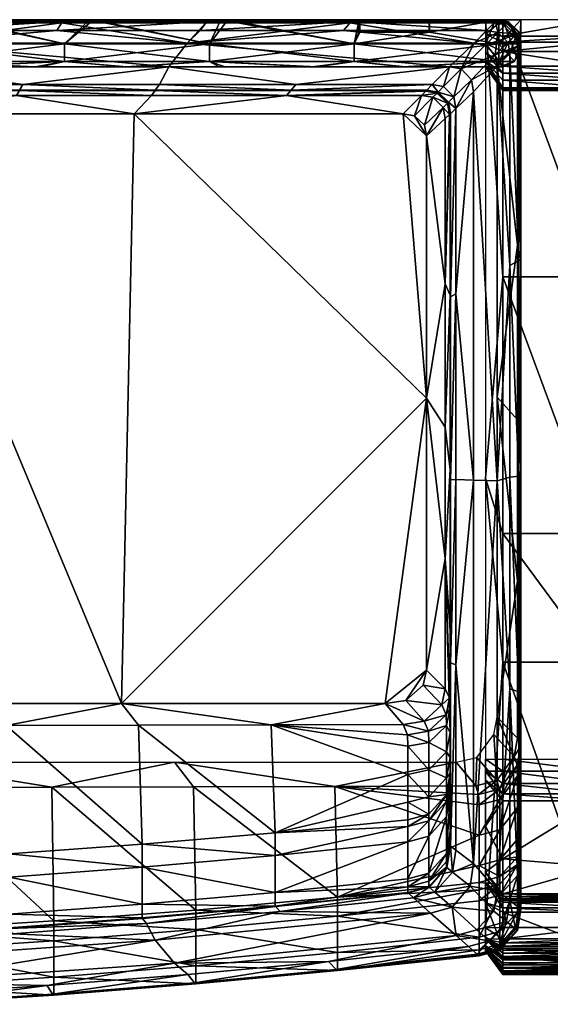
# Model space of a CAD drawing. Extents: x -500 to 1525, y -425 to 0.
# Tile 4 of 9: x 288 to 512, y -418 to 0. Entities that reach past the tile are written whole.
import ezdxf

# ---------------------------------------------------------------- set-up
doc = ezdxf.new("R2010")
doc.units = 0
doc.header["$MEASUREMENT"] = 0
for name, color, linetype in [('682000_KERAMIK', 255, 'CONTINUOUS'), ('682100_KUNST_WEISS', 255, 'CONTINUOUS'), ('682200_KUNST_WEISS', 255, 'CONTINUOUS'), ('682300_KERAMIK', 255, 'CONTINUOUS')]:
    doc.layers.add(name, color=color, linetype=linetype)

msp = doc.modelspace()

# ---------------------------------------------------------------- meshes
at = {"layer": '682000_KERAMIK'}
mesh = msp.add_polyface(dxfattribs=at)
corners = [(236.340347, -20, 850), (350.774994, -20, 850), (241.578796, -10, 850), (469.787231, -20, 850), (358.549866, -10, 850), (480.200012, -10, 850), (346.833649, -27.502001, 848.071045), (402.623474, -29.855814, 842.495972), (404.639252, -27.502001, 848.071045), (462.444855, -27.502001, 848.071045), (469.787231, -20, 850), (350.774994, -20, 850), (289.028046, -27.502001, 848.071045), (236.340347, -20, 850), (231.222427, -27.502001, 848.071045), (241.578796, -10, 850), (358.549866, -10, 850), (303.438324, -4.590503, 848.889038), (480.200012, -10, 850), (424.813629, -4.590503, 848.889038), (364.125977, -4.590503, 848.889038), (242.750656, -4.590503, 848.889038), (305.77298, -0.77879, 843.632568), (366.927582, -0.77879, 843.632568), (428.082184, -0.77879, 843.632568), (485.501312, -4.590503, 848.889038), (244.618393, -0.77879, 843.632568), (306.25, 0, 795.32666), (367.5, 0, 795.32666), (428.75, 0, 795.32666), (245, 0, 795.32666), (490, 0, 832.916687), (306.25, 0, 787.570862), (367.5, 0, 787.570862), (428.75, 0, 787.570862), (490, 0, 795.32666), (245, 0, 787.570862), (306.25, 0, 781.997681), (367.5, 0, 781.997681), (428.75, 0, 781.997681), (490, 0, 781.997681), (245, 0, 781.997681), (306.25, 0, 775.14917), (367.5, 0, 775.14917), (428.75, 0, 775.14917), (245, 0, 775.14917), (305.419342, -1.3562, 654.206848), (366.503204, -1.3562, 654.206848), (427.587067, -1.3562, 654.206848), (244.335464, -1.3562, 654.206848), (490, 0, 714.67218), (241.578796, -10, 650), (358.549866, -10, 650), (480.200012, -10, 650)]
mesh.append_faces([[corners[k] for k in face] for face in [(0, 1, 2), (1, 3, 4), (5, 4, 3), (4, 2, 1), (6, 7, 8), (8, 7, 9), (9, 10, 8), (8, 11, 6), (6, 11, 12), (12, 13, 14), (13, 12, 11), (11, 8, 10), (15, 16, 17), (16, 18, 19), (19, 20, 16), (20, 17, 16), (17, 21, 15), (21, 17, 22), (17, 20, 23), (20, 19, 24), (19, 25, 24), (24, 23, 20), (23, 22, 17), (22, 26, 21), (26, 22, 27), (22, 23, 28), (23, 24, 29), (29, 28, 23), (28, 27, 22), (27, 30, 26), (24, 31, 29), (30, 27, 32), (27, 28, 33), (28, 29, 34), (29, 35, 34), (34, 33, 28), (33, 32, 27), (32, 36, 30), (36, 32, 37), (32, 33, 38), (33, 34, 39), (40, 39, 34), (39, 38, 33), (38, 37, 32), (37, 41, 36), (41, 37, 42), (37, 38, 43), (38, 39, 44), (39, 40, 44), (44, 43, 38), (43, 42, 37), (42, 45, 41), (45, 42, 46), (42, 43, 47), (43, 44, 48), (48, 47, 43), (47, 46, 42), (46, 49, 45), (44, 50, 48), (49, 46, 51), (46, 47, 52), (47, 48, 52), (53, 52, 48), (52, 51, 46)]])
mesh = msp.add_polyface(dxfattribs=at)
corners = [(479.142731, -25.456892, 850), (480, -30.547945, 850), (490, -19.529411, 850), (469.787231, -20, 850), (474.716522, -20.885416, 850), (480.200012, -10, 850), (489.177368, -14.929962, 850), (484.930054, -10.799919, 850), (464.969177, -30.6959, 842.495972), (460, -30, 807.448181), (464.826569, -30.839422, 807.448181), (460.141113, -29.855814, 842.495972), (462.444855, -27.502001, 848.071045), (467.297089, -28.352911, 848.071045), (469.304504, -35.033318, 842.495972), (471.654114, -32.746231, 848.071045), (472.497986, -37.638878, 848.071045), (479.142731, -25.456892, 850), (480, -30.547945, 850), (457.93808, -32.106747, 663.10907), (464.566132, -31.101128, 670.669434), (459.742249, -30.263344, 670.669434), (464.826569, -30.839422, 684.283569), (460, -30, 684.283569), (464.826569, -30.839422, 719.963867), (460, -30, 719.963867), (464.826569, -30.839422, 754.986938), (460, -30, 754.986938), (464.826569, -30.839422, 775.657959), (460, -30, 775.657959), (462.743011, -32.933067, 663.10907), (464.826569, -30.839422, 785.484558), (460, -30, 785.484558), (464.826569, -30.839422, 796.562073), (460, -30, 796.562073), (469.787231, -20, 850), (474.716522, -20.885416, 850), (469.160583, -35.173416, 796.562073), (480.200012, -10, 850), (484.930054, -10.799919, 850), (490.283569, -5.411791, 848.889038), (485.501312, -4.590503, 848.889038), (489.177368, -14.929962, 850), (494.577789, -9.652163, 848.889038), (490, -19.529411, 850), (424.813629, -4.590503, 848.889038), (489.236786, -0.77879, 843.632568), (428.082184, -0.77879, 843.632568), (490, 0, 832.916687), (490, 0, 795.32666), (428.75, 0, 795.32666), (490, 0, 787.570862), (428.75, 0, 787.570862), (490, 0, 781.997681), (490, 0, 775.14917), (428.75, 0, 775.14917), (490, 0, 754.234741), (490, 0, 714.67218), (490, 0, 674.705872), (427.587067, -1.3562, 654.206848), (489.833862, -0.169525, 661.73468), (488.670929, -1.3562, 654.206848), (493.484406, -2.188615, 654.206848), (484.930054, -10.787765, 650), (480.200012, -10, 650), (497.806641, -6.48644, 654.206848), (489.177368, -14.855053, 650), (494.658813, -1.008071, 661.73468), (494.826569, -0.839421, 674.705872), (494.826569, -0.839421, 714.67218), (494.055847, -1.615135, 843.632568)]
mesh.append_faces([[corners[k] for k in face] for face in [(0, 1, 2), (3, 4, 5), (4, 0, 6), (7, 5, 4), (6, 7, 4), (2, 6, 0), (8, 9, 10), (9, 8, 11), (8, 12, 11), (13, 12, 8), (10, 14, 8), (8, 15, 13), (16, 17, 15), (18, 17, 16), (19, 20, 21), (21, 22, 23), (23, 24, 25), (25, 26, 27), (27, 28, 29), (30, 20, 19), (28, 27, 26), (26, 25, 24), (24, 23, 22), (22, 21, 20), (29, 31, 32), (28, 31, 29), (32, 33, 34), (31, 33, 32), (9, 34, 10), (33, 10, 34), (13, 35, 12), (36, 35, 13), (31, 37, 33), (33, 37, 10), (15, 36, 13), (17, 36, 15), (38, 39, 40), (41, 38, 40), (40, 39, 42), (42, 43, 40), (43, 42, 44), (38, 41, 45), (41, 46, 47), (46, 48, 47), (48, 49, 50), (49, 51, 52), (51, 53, 52), (53, 54, 55), (54, 56, 55), (56, 57, 55), (57, 58, 59), (58, 60, 59), (60, 61, 59), (61, 62, 63), (64, 61, 63), (65, 66, 63), (61, 64, 59), (61, 60, 67), (60, 58, 68), (58, 57, 69), (48, 46, 70), (46, 41, 40), (70, 46, 40)]])
mesh = msp.add_polyface(dxfattribs=at)
corners = [(490, -19.529411, 850), (495.409485, -14.374479, 848.889038), (494.577789, -9.652163, 848.889038), (484.930054, -10.787765, 650), (493.484406, -2.188615, 654.206848), (497.806641, -6.48644, 654.206848), (489.177368, -14.855053, 650), (498.643799, -11.272741, 654.206848), (490, -19.384615, 650), (500, -10, 775.14917), (500, -10, 754.234741), (499.160583, -5.173417, 754.234741), (500, -10, 714.67218), (499.160583, -5.173417, 714.67218), (500, -10, 674.705872), (499.160583, -5.173417, 674.705872), (499.830475, -10.159093, 661.73468), (498.991333, -5.337545, 661.73468), (499.160583, -5.173417, 775.14917), (494.658813, -1.008071, 661.73468), (494.826569, -0.839421, 754.234741), (494.826569, -0.839421, 714.67218), (494.826569, -0.839421, 674.705872), (494.826569, -0.839421, 775.14917), (490, 0, 714.67218), (490, 0, 754.234741), (490, 0, 775.14917), (488.670929, -1.3562, 654.206848), (490, 0, 674.705872), (489.833862, -0.169525, 661.73468), (500, -10, 781.997681), (499.160583, -5.173417, 781.997681), (494.826569, -0.839421, 781.997681), (490, 0, 781.997681), (500, -10, 787.570862), (499.160583, -5.173417, 787.570862), (494.826569, -0.839421, 787.570862), (490, 0, 787.570862), (500, -10, 795.32666), (499.160583, -5.173417, 795.32666), (494.826569, -0.839421, 795.32666), (490, 0, 795.32666), (499.221222, -10.742142, 843.632568), (500, -10, 832.916687), (499.160583, -5.173417, 832.916687), (498.383087, -5.933248, 843.632568), (494.826569, -0.839421, 832.916687), (494.055847, -1.615135, 843.632568), (490, 0, 832.916687), (490.283569, -5.411791, 848.889038)]
mesh.append_faces([[corners[k] for k in face] for face in [(0, 1, 2), (3, 4, 5), (6, 5, 7), (7, 8, 6), (9, 10, 11), (10, 12, 13), (12, 14, 15), (14, 16, 17), (16, 7, 5), (5, 17, 16), (17, 15, 14), (15, 13, 12), (13, 11, 10), (11, 18, 9), (5, 4, 19), (18, 11, 20), (11, 13, 21), (13, 15, 22), (15, 17, 19), (17, 5, 19), (19, 22, 15), (22, 21, 13), (21, 20, 11), (20, 23, 18), (24, 25, 20), (25, 26, 23), (4, 27, 19), (23, 20, 25), (20, 21, 24), (21, 22, 28), (22, 19, 29), (30, 9, 18), (18, 31, 30), (18, 23, 32), (31, 18, 32), (26, 33, 32), (23, 26, 32), (34, 30, 31), (31, 35, 34), (31, 32, 36), (35, 31, 36), (33, 37, 36), (32, 33, 36), (38, 34, 35), (35, 39, 38), (35, 36, 40), (39, 35, 40), (37, 41, 40), (40, 36, 37), (42, 43, 44), (43, 38, 39), (39, 44, 43), (44, 45, 42), (39, 40, 46), (45, 44, 46), (44, 39, 46), (46, 47, 45), (41, 48, 46), (40, 41, 46), (47, 46, 48), (1, 42, 45), (45, 2, 1), (45, 47, 49), (2, 45, 49)]])
mesh = msp.add_polyface(dxfattribs=at)
corners = [(480, -30.547945, 850), (480, -195.2715, 850), (490, -195.579529, 850), (490, -19.529411, 850), (460, -160.478638, 660), (460, -49.259258, 660), (450.212769, -40, 660), (470, -272.771454, 807.448181), (470.144196, -195.196869, 842.495972), (470, -195.197388, 807.448181), (470.144196, -117.530296, 842.495972), (470, -117.603622, 807.448181), (470, -40, 807.448181), (470.144196, -272.863464, 842.495972), (472.497986, -194.973877, 848.071045), (472.497986, -116.306381, 848.071045), (472.497986, -37.638878, 848.071045), (460, -275.855408, 660), (467.89325, -228.503937, 663.10907), (460, -160.478638, 660), (467.89325, -112.103493, 663.10907), (460, -49.259258, 660), (467.89325, -41.950691, 663.10907), (467.89325, -172.783112, 663.10907), (470, -190.783524, 775.657959), (470, -116.906654, 775.657959), (470, -40, 719.963867), (470, -259.181763, 775.657959), (470, -192.493317, 785.484558), (470, -117.260918, 785.484558), (470, -40, 775.657959), (470, -40, 785.484558), (470, -117.513649, 796.562073), (470, -40, 796.562073), (470, -263.687469, 785.484558), (470, -194.477615, 796.562073), (470, -270.342224, 796.562073), (472.497986, -273.641388, 848.071045), (480, -195.2715, 850), (480, -30.547945, 850), (490, -19.529411, 850), (490, -195.579529, 850), (495.409485, -104.197769, 848.889038), (495.409485, -194.021057, 848.889038), (495.409485, -14.374479, 848.889038), (499.221222, -102.212212, 843.632568), (499.221222, -193.682281, 843.632568), (500, -193.568039, 795.32666), (500, -101.800903, 795.32666), (500, -10, 832.916687), (500, -192.626755, 787.570862), (500, -101.683243, 787.570862), (500, -10, 787.570862), (500, -101.430756, 781.997681), (500, -275.552094, 781.997681), (500, -190.668732, 781.997681), (500, -10, 781.997681), (500, -101.097626, 775.14917), (500, -189.125534, 775.14917), (500, -271.605865, 775.14917), (498.643799, -95.684624, 654.206848), (498.643799, -238.014969, 654.206848), (498.643799, -169.790115, 654.206848), (500, -10, 714.67218), (490, -160.046356, 650), (490, -19.384615, 650)]
mesh.append_faces([[corners[k] for k in face] for face in [(0, 1, 2), (2, 3, 0), (4, 5, 6), (7, 8, 9), (9, 10, 11), (11, 10, 12), (10, 9, 8), (13, 14, 8), (8, 15, 10), (16, 10, 15), (15, 8, 14), (17, 18, 19), (19, 20, 21), (21, 20, 22), (20, 19, 23), (23, 19, 18), (18, 24, 23), (23, 25, 20), (25, 23, 24), (20, 25, 26), (27, 28, 24), (24, 29, 25), (25, 29, 30), (29, 24, 28), (31, 32, 33), (34, 35, 28), (28, 32, 29), (29, 32, 31), (32, 28, 35), (12, 32, 11), (11, 35, 9), (33, 32, 12), (36, 9, 35), (35, 11, 32), (37, 38, 14), (14, 38, 15), (39, 15, 38), (40, 41, 42), (43, 42, 41), (44, 42, 45), (42, 43, 46), (46, 45, 42), (45, 46, 47), (47, 48, 45), (48, 49, 45), (48, 47, 50), (50, 51, 48), (51, 52, 48), (51, 50, 53), (54, 55, 50), (55, 53, 50), (53, 56, 51), (56, 53, 57), (53, 55, 58), (59, 58, 55), (58, 57, 53), (57, 58, 60), (61, 62, 58), (62, 60, 58), (60, 63, 57), (60, 62, 64), (62, 61, 64), (64, 65, 60)]])
mesh = msp.add_polyface(dxfattribs=at)
corners = [(460, -49.259258, 660), (459.178436, -44.790199, 660), (454.936646, -40.777241, 660), (469.304504, -35.033318, 842.495972), (464.826569, -30.839422, 807.448181), (469.160583, -35.173416, 807.448181), (471.654114, -32.746231, 848.071045), (464.969177, -30.6959, 842.495972), (470.144196, -39.863716, 842.495972), (470, -40, 807.448181), (472.497986, -37.638878, 848.071045), (470.144196, -117.530296, 842.495972), (470, -40, 775.657959), (469.160583, -35.173416, 754.986938), (470, -40, 754.986938), (469.160583, -35.173416, 719.963867), (470, -40, 719.963867), (469.160583, -35.173416, 684.283569), (470, -40, 684.283569), (468.897705, -35.42667, 670.669434), (469.736664, -40.243835, 670.669434), (467.057587, -37.199429, 663.10907), (467.89325, -41.950691, 663.10907), (469.160583, -35.173416, 775.657959), (469.160583, -35.173416, 785.484558), (470, -40, 785.484558), (469.160583, -35.173416, 796.562073), (470, -40, 796.562073), (467.89325, -112.103493, 663.10907), (470, -116.906654, 775.657959), (470, -117.260918, 785.484558), (472.497986, -116.306381, 848.071045), (480, -30.547945, 850), (462.743011, -32.933067, 663.10907), (457.93808, -32.106747, 663.10907), (454.936646, -40.777241, 660), (459.178436, -44.790199, 660), (464.826569, -30.839422, 754.986938), (464.826569, -30.839422, 719.963867), (464.566132, -31.101128, 670.669434), (464.826569, -30.839422, 684.283569), (464.826569, -30.839422, 775.657959), (464.826569, -30.839422, 785.484558), (460, -49.259258, 660), (495.409485, -14.374479, 848.889038), (490, -19.529411, 850), (495.409485, -104.197769, 848.889038), (499.221222, -10.742142, 843.632568), (499.221222, -102.212212, 843.632568), (500, -10, 795.32666), (500, -10, 832.916687), (500, -101.800903, 795.32666), (500, -10, 787.570862), (500, -10, 781.997681), (500, -101.683243, 787.570862), (500, -10, 775.14917), (500, -101.097626, 775.14917), (498.643799, -11.272741, 654.206848), (499.830475, -10.159093, 661.73468), (498.643799, -95.684624, 654.206848), (500, -10, 674.705872), (500, -10, 714.67218), (500, -10, 754.234741), (490, -19.384615, 650)]
mesh.append_faces([[corners[k] for k in face] for face in [(0, 1, 2), (3, 4, 5), (3, 6, 7), (5, 8, 3), (8, 5, 9), (3, 10, 6), (8, 10, 3), (9, 11, 8), (8, 11, 10), (12, 13, 14), (14, 15, 16), (16, 17, 18), (18, 19, 20), (20, 21, 22), (21, 20, 19), (19, 18, 17), (17, 16, 15), (15, 14, 13), (13, 12, 23), (12, 24, 23), (25, 24, 12), (25, 26, 24), (27, 26, 25), (5, 26, 9), (27, 9, 26), (22, 28, 20), (20, 28, 18), (18, 28, 16), (16, 29, 14), (14, 29, 12), (12, 30, 25), (31, 32, 10), (33, 34, 35), (36, 33, 35), (21, 33, 36), (23, 37, 13), (13, 37, 15), (15, 38, 17), (17, 39, 19), (19, 33, 21), (33, 19, 39), (39, 17, 40), (40, 17, 38), (38, 15, 37), (37, 23, 41), (24, 41, 23), (41, 24, 42), (26, 42, 24), (4, 26, 5), (43, 21, 36), (21, 43, 22), (44, 45, 46), (47, 44, 48), (49, 50, 51), (50, 47, 48), (52, 49, 51), (53, 52, 54), (55, 53, 56), (57, 58, 59), (58, 60, 59), (60, 61, 59), (61, 62, 56), (62, 55, 56), (63, 57, 59)]])
mesh = msp.add_polyface(dxfattribs=at)
corners = [(220.392548, -290, 660), (330.724091, -290, 660), (226.492828, -40, 660), (460, -275.855408, 660), (460, -160.478638, 660), (442.557495, -290, 660), (454.936646, -40.777241, 660), (450.212769, -40, 660), (460, -49.259258, 660), (336.159363, -40, 660), (460.141113, -29.855814, 842.495972), (402.5, -30, 807.448181), (460, -30, 807.448181), (345.105835, -29.855814, 842.495972), (345, -30, 807.448181), (287.588196, -29.855814, 842.495972), (287.5, -30, 807.448181), (230.070557, -29.855814, 842.495972), (230, -30, 807.448181), (402.623474, -29.855814, 842.495972), (462.444855, -27.502001, 848.071045), (346.833649, -27.502001, 848.071045), (289.028046, -27.502001, 848.071045), (231.222427, -27.502001, 848.071045), (450.212769, -40, 660), (400.695831, -32.106747, 663.10907), (336.159363, -40, 660), (286.211304, -32.106747, 663.10907), (226.492828, -40, 660), (457.93808, -32.106747, 663.10907), (228.96904, -32.106747, 663.10907), (343.453552, -32.106747, 663.10907), (459.742249, -30.263344, 670.669434), (345, -30, 775.657959), (287.5, -30, 775.657959), (230, -30, 775.657959), (460, -30, 775.657959), (402.5, -30, 775.657959), (460, -30, 754.986938), (460, -30, 719.963867), (460, -30, 684.283569), (402.5, -30, 785.484558), (345, -30, 785.484558), (287.5, -30, 785.484558), (230, -30, 785.484558), (460, -30, 785.484558), (402.5, -30, 796.562073), (345, -30, 796.562073), (287.5, -30, 796.562073), (230, -30, 796.562073), (460, -30, 796.562073), (454.936646, -40.777241, 660)]
mesh.append_faces([[corners[k] for k in face] for face in [(0, 1, 2), (3, 4, 5), (6, 7, 8), (7, 9, 4), (9, 2, 1), (1, 4, 9), (10, 11, 12), (11, 13, 14), (14, 15, 16), (16, 17, 18), (17, 16, 15), (15, 14, 13), (13, 11, 19), (19, 11, 10), (20, 19, 10), (19, 21, 13), (13, 22, 15), (15, 23, 17), (23, 15, 22), (22, 13, 21), (24, 25, 26), (26, 27, 28), (29, 25, 24), (30, 28, 27), (27, 26, 31), (31, 26, 25), (29, 32, 25), (25, 33, 31), (31, 34, 27), (27, 35, 30), (36, 37, 38), (38, 37, 39), (39, 25, 40), (40, 25, 32), (35, 27, 34), (34, 31, 33), (33, 25, 37), (37, 25, 39), (36, 41, 37), (37, 42, 33), (33, 43, 34), (34, 44, 35), (45, 41, 36), (44, 34, 43), (43, 33, 42), (42, 37, 41), (45, 46, 41), (41, 47, 42), (42, 48, 43), (43, 49, 44), (50, 46, 45), (49, 43, 48), (48, 42, 47), (47, 41, 46), (18, 48, 16), (16, 47, 14), (14, 46, 11), (11, 50, 12), (50, 11, 46), (46, 14, 47), (47, 16, 48), (48, 18, 49), (51, 29, 24)]])
mesh = msp.add_polyface(dxfattribs=at)
corners = [(461.799133, -378.948761, 850), (345.103394, -390.470123, 850), (353.285645, -400.164551, 850), (472.660645, -388.405914, 850), (330.724091, -290, 660), (442.557495, -290, 660), (460, -160.478638, 660), (451.266937, -288.710846, 660), (460, -275.855408, 660), (452.178314, -370.196991, 807.448181), (395.923706, -375.972839, 807.448181), (452.317017, -370.426758, 842.495972), (339.56134, -380.984955, 807.448181), (396.045166, -376.207153, 842.495972), (339.665497, -381.223236, 842.495972), (398.028015, -378.316925, 848.071045), (454.581573, -372.462036, 848.071045), (341.366058, -383.397644, 848.071045), (442.557495, -290, 660), (459.010345, -297.540222, 663.10907), (451.266937, -288.710846, 660), (450.151459, -298.937439, 663.10907), (452.178314, -339.35022, 775.657959), (461.077087, -336.970917, 775.657959), (452.178314, -331.901428, 754.986938), (452.178314, -308.15564, 684.283569), (461.077087, -306.555328, 684.283569), (451.924957, -303.320007, 670.669434), (460.818756, -301.83902, 670.669434), (330.724091, -290, 660), (394.149017, -299.087097, 663.10907), (452.178314, -320.138885, 719.963867), (395.923706, -344.896118, 775.657959), (338.039276, -299.216949, 663.10907), (452.178314, -342.238129, 779.987488), (395.923706, -354.477142, 785.484558), (452.178314, -348.70874, 785.484558), (339.56134, -349.70871, 775.657959), (395.923706, -370.2146, 796.562073), (452.178314, -364.438782, 796.562073), (339.56134, -359.482788, 785.484558), (452.178314, -367.802094, 800), (339.56134, -375.226746, 796.562073), (345.103394, -390.470123, 850), (461.799133, -378.948761, 850), (421.199371, -325.217072, 654.206848), (361.269806, -325.400299, 654.206848), (353.285645, -315, 650), (472.660645, -315, 650), (358.926544, -405.028625, 848.889038), (418.467377, -399.488373, 848.889038), (353.285645, -400.164551, 850), (472.660645, -388.405914, 850), (477.878723, -393.105011, 848.889038), (421.687103, -402.916504, 843.632568), (361.688141, -408.55835, 843.632568), (422.34494, -403.256805, 795.32666), (362.25238, -408.919403, 795.32666), (482.306763, -397.092651, 832.916687), (362.25238, -401.389099, 787.570862), (422.34494, -395.726501, 787.570862), (482.306763, -394.592651, 790.833313), (482.306763, -389.202209, 787.570862), (422.34494, -380.297791, 781.997681), (362.25238, -385.948975, 781.997681), (362.25238, -377.665405, 775.14917), (422.34494, -372.221039, 775.14917), (482.306763, -369.159637, 779.496094), (482.306763, -345.940186, 714.67218)]
mesh.append_faces([[corners[k] for k in face] for face in [(0, 1, 2), (2, 3, 0), (4, 5, 6), (5, 7, 8), (9, 10, 11), (12, 13, 10), (11, 10, 13), (13, 12, 14), (11, 15, 16), (14, 17, 13), (13, 15, 11), (15, 13, 17), (18, 19, 20), (21, 19, 18), (22, 23, 24), (25, 26, 27), (27, 28, 21), (29, 30, 18), (18, 30, 21), (21, 30, 27), (27, 30, 25), (25, 30, 31), (31, 32, 24), (24, 32, 22), (33, 32, 30), (30, 32, 31), (22, 32, 34), (34, 35, 36), (37, 35, 32), (32, 35, 34), (36, 38, 39), (40, 38, 35), (35, 38, 36), (9, 41, 10), (10, 42, 12), (39, 38, 41), (42, 10, 38), (41, 38, 10), (17, 43, 15), (15, 44, 16), (44, 15, 43), (45, 46, 47), (47, 48, 45), (49, 50, 51), (52, 51, 50), (53, 50, 54), (50, 49, 55), (55, 54, 50), (54, 55, 56), (57, 56, 55), (58, 54, 56), (56, 57, 59), (59, 60, 56), (61, 56, 60), (62, 60, 63), (60, 59, 64), (64, 63, 60), (63, 64, 65), (65, 66, 63), (67, 63, 66), (66, 65, 46), (46, 45, 66), (66, 45, 68)]])
mesh = msp.add_polyface(dxfattribs=at)
corners = [(480, -195.2715, 850), (480, -357.978394, 850), (490, -195.579529, 850), (490, -369.474304, 850), (451.266937, -288.710846, 660), (458.597931, -282.29953, 660), (460, -275.855408, 660), (470.144196, -195.196869, 842.495972), (470, -272.771454, 807.448181), (470.144196, -272.863464, 842.495972), (470.144196, -350.530029, 842.495972), (472.497986, -273.641388, 848.071045), (472.497986, -194.973877, 848.071045), (467.89325, -283.780365, 663.10907), (467.89325, -228.503937, 663.10907), (460, -275.855408, 660), (469.736664, -287.664215, 670.669434), (470, -319.652496, 775.657959), (470, -259.181763, 775.657959), (470, -312.980255, 754.986938), (470, -302.561707, 719.963867), (470, -291.947632, 684.283569), (470, -190.783524, 775.657959), (470, -322.421539, 779.987488), (470, -328.833649, 785.484558), (470, -263.687469, 785.484558), (470, -192.493317, 785.484558), (470, -270.342224, 796.562073), (470, -194.477615, 796.562073), (470, -195.197388, 807.448181), (470, -347.921051, 800), (480, -195.2715, 850), (480, -357.978394, 850), (458.597931, -282.29953, 660), (466.467133, -290.687073, 663.10907), (468.304901, -294.801331, 670.669434), (468.567444, -299.342102, 684.283569), (468.567444, -310.595001, 719.963867), (451.266937, -288.710846, 660), (459.010345, -297.540222, 663.10907), (460.818756, -301.83902, 670.669434), (461.077087, -306.555328, 684.283569), (450.151459, -298.937439, 663.10907), (451.924957, -303.320007, 670.669434), (490, -295.847046, 650), (498.643799, -304.784943, 654.206848), (497.229065, -312.542633, 654.206848), (488.609772, -303.148987, 650), (499.830475, -308.291412, 661.73468), (490, -195.579529, 850), (490, -369.474304, 850), (495.409485, -283.84436, 848.889038), (495.409485, -194.021057, 848.889038), (499.221222, -285.152344, 843.632568), (499.221222, -193.682281, 843.632568), (500, -285.267639, 795.32666), (500, -193.568039, 795.32666), (500, -282.09082, 787.570862), (500, -192.626755, 787.570862), (500, -275.552094, 781.997681), (500, -369.335663, 787.570862), (500, -190.668732, 781.997681), (500, -271.605865, 775.14917), (500, -349.287537, 779.496094), (500, -325.801086, 714.67218), (500, -312.693695, 674.705872), (498.643799, -238.014969, 654.206848), (500, -189.125534, 775.14917), (490, -160.046356, 650)]
mesh.append_faces([[corners[k] for k in face] for face in [(0, 1, 2), (3, 2, 1), (4, 5, 6), (7, 8, 9), (9, 8, 10), (10, 11, 9), (12, 9, 11), (13, 14, 15), (13, 16, 14), (17, 18, 19), (19, 18, 20), (20, 14, 21), (21, 14, 16), (22, 14, 18), (18, 14, 20), (17, 23, 18), (24, 25, 23), (26, 18, 25), (23, 25, 18), (24, 27, 25), (28, 25, 27), (29, 27, 8), (27, 30, 8), (31, 11, 32), (33, 13, 15), (34, 13, 33), (13, 34, 16), (16, 35, 21), (21, 36, 20), (20, 37, 19), (37, 20, 36), (36, 21, 35), (35, 16, 34), (38, 34, 33), (39, 34, 38), (34, 39, 35), (35, 40, 36), (36, 41, 37), (41, 36, 40), (40, 35, 39), (39, 42, 40), (40, 43, 41), (44, 45, 46), (46, 47, 44), (46, 45, 48), (49, 50, 51), (51, 52, 49), (52, 51, 53), (53, 54, 52), (54, 53, 55), (55, 56, 54), (56, 55, 57), (57, 58, 56), (58, 57, 59), (57, 60, 59), (61, 59, 62), (59, 63, 62), (64, 65, 66), (65, 48, 66), (48, 45, 66), (67, 62, 66), (62, 64, 66), (45, 44, 66), (44, 68, 66)]])
mesh = msp.add_polyface(dxfattribs=at)
corners = [(470.144196, -350.530029, 842.495972), (470, -272.771454, 807.448181), (470, -350.315979, 807.448181), (472.497986, -352.308868, 848.071045), (472.497986, -273.641388, 848.071045), (470, -344.55777, 796.562073), (470, -270.342224, 796.562073), (470, -328.833649, 785.484558), (470, -347.921051, 800), (480, -357.978394, 850), (470, -312.980255, 754.986938), (468.567444, -321.640656, 754.986938), (470, -319.652496, 775.657959), (468.567444, -328.675232, 775.657959), (468.567444, -310.595001, 719.963867), (468.567444, -331.499725, 779.987488), (470, -322.421539, 779.987488), (468.567444, -337.939117, 785.484558), (461.077087, -318.232941, 719.963867), (461.077087, -329.695465, 754.986938), (461.077087, -336.970917, 775.657959), (461.077087, -306.555328, 684.283569), (461.077087, -339.832306, 779.987488), (461.077087, -346.289856, 785.484558), (452.178314, -308.15564, 684.283569), (452.178314, -320.138885, 719.963867), (452.178314, -331.901428, 754.986938), (452.178314, -342.238129, 779.987488), (452.178314, -339.35022, 775.657959), (499.830475, -308.291412, 661.73468), (500, -312.693695, 674.705872), (498.581421, -320.720398, 674.705872), (500, -325.801086, 714.67218), (498.581421, -334.225708, 714.67218), (500, -338.776093, 754.234741), (498.581421, -347.594574, 754.234741), (498.412384, -316.180847, 661.73468), (497.229065, -312.542633, 654.206848), (488.609772, -303.148987, 650), (489.82608, -322.783112, 654.206848), (481.335144, -312.90332, 650), (480.998566, -325.00592, 654.206848), (472.660645, -315, 650), (421.199371, -325.217072, 654.206848), (482.14325, -328.630035, 661.73468), (482.306763, -332.999512, 674.705872), (482.306763, -345.940186, 714.67218), (491.158295, -330.722443, 674.705872), (490.99176, -326.377838, 661.73468), (491.158295, -343.593719, 714.67218), (499.221222, -376.622406, 843.632568), (499.221222, -285.152344, 843.632568), (495.409485, -283.84436, 848.889038), (500, -377.226105, 832.916687), (500, -285.267639, 795.32666), (500, -374.726105, 790.833313), (500, -282.09082, 787.570862), (500, -369.335663, 787.570862), (500, -353.919006, 781.997681), (500, -275.552094, 781.997681), (500, -349.287537, 779.496094), (500, -346.06073, 775.14917), (500, -271.605865, 775.14917)]
mesh.append_faces([[corners[k] for k in face] for face in [(0, 1, 2), (3, 4, 0), (5, 6, 7), (1, 8, 2), (5, 8, 6), (3, 9, 4), (10, 11, 12), (13, 12, 11), (11, 10, 14), (12, 15, 16), (16, 17, 7), (13, 15, 12), (17, 16, 15), (14, 18, 11), (11, 19, 13), (20, 13, 19), (19, 11, 18), (18, 14, 21), (13, 22, 15), (15, 23, 17), (20, 22, 13), (23, 15, 22), (21, 24, 18), (18, 25, 19), (19, 26, 20), (26, 19, 25), (25, 18, 24), (20, 27, 22), (28, 27, 20), (29, 30, 31), (30, 32, 33), (32, 34, 35), (35, 33, 32), (33, 31, 30), (31, 36, 29), (36, 37, 29), (38, 37, 39), (39, 40, 38), (40, 39, 41), (41, 42, 40), (42, 41, 43), (43, 41, 44), (44, 45, 43), (45, 46, 43), (46, 45, 47), (45, 44, 48), (44, 41, 39), (39, 48, 44), (48, 47, 45), (49, 47, 31), (47, 48, 36), (48, 39, 37), (37, 36, 48), (36, 31, 47), (31, 33, 49), (50, 51, 52), (51, 53, 54), (54, 55, 56), (57, 58, 59), (58, 60, 59), (60, 61, 62), (61, 34, 62), (34, 32, 62)]])
mesh = msp.add_polyface(dxfattribs=at)
corners = [(480, -357.978394, 850), (478.536987, -367.585724, 850), (490, -369.474304, 850), (470, -350.315979, 807.448181), (468.711212, -359.645477, 842.495972), (470.144196, -350.530029, 842.495972), (468.567444, -359.424225, 807.448181), (471.057831, -361.541809, 848.071045), (472.497986, -352.308868, 848.071045), (461.218536, -368.004639, 842.495972), (461.077087, -367.776794, 807.448181), (463.527649, -370.008698, 848.071045), (452.317017, -370.426758, 842.495972), (470, -328.833649, 785.484558), (468.567444, -353.666016, 796.562073), (470, -344.55777, 796.562073), (468.567444, -337.939117, 785.484558), (468.567444, -357.029327, 800), (470, -347.921051, 800), (480, -357.978394, 850), (478.536987, -367.585724, 850), (461.077087, -362.018555, 796.562073), (461.077087, -346.289856, 785.484558), (461.077087, -365.381866, 800), (461.077087, -339.832306, 779.987488), (452.178314, -348.70874, 785.484558), (452.178314, -342.238129, 779.987488), (452.178314, -364.438782, 796.562073), (452.178314, -367.802094, 800), (452.178314, -370.196991, 807.448181), (500, -338.776093, 754.234741), (500, -346.06073, 775.14917), (498.581421, -347.594574, 754.234741), (498.581421, -355.085876, 775.14917), (500, -349.287537, 779.496094), (500, -353.919006, 781.997681), (498.581421, -358.349243, 779.496094), (498.581421, -362.991425, 781.997681), (500, -369.335663, 787.570862), (482.306763, -365.948181, 775.14917), (422.34494, -372.221039, 775.14917), (482.306763, -358.750122, 754.234741), (482.306763, -345.940186, 714.67218), (482.306763, -369.159637, 779.496094), (491.158295, -366.702057, 779.496094), (491.158295, -363.496948, 775.14917), (491.158295, -343.593719, 714.67218), (491.158295, -330.722443, 674.705872), (491.158295, -356.33493, 754.234741), (491.158295, -371.327179, 781.997681), (498.581421, -334.225708, 714.67218), (490, -369.474304, 850), (495.409485, -373.667633, 848.889038), (495.409485, -283.84436, 848.889038), (499.221222, -376.622406, 843.632568), (500, -377.226105, 832.916687), (499.221222, -285.152344, 843.632568), (500, -376.865967, 795.32666), (500, -285.267639, 795.32666), (500, -374.726105, 790.833313), (500, -282.09082, 787.570862)]
mesh.append_faces([[corners[k] for k in face] for face in [(0, 1, 2), (3, 4, 5), (4, 3, 6), (5, 7, 8), (4, 7, 5), (6, 9, 4), (9, 6, 10), (4, 11, 7), (9, 11, 4), (10, 12, 9), (13, 14, 15), (16, 14, 13), (3, 17, 6), (15, 17, 18), (18, 17, 3), (14, 17, 15), (7, 19, 8), (20, 19, 7), (16, 21, 14), (22, 21, 16), (6, 23, 10), (14, 23, 17), (17, 23, 6), (21, 23, 14), (11, 20, 7), (24, 25, 22), (25, 24, 26), (22, 27, 21), (25, 27, 22), (10, 28, 29), (21, 28, 23), (23, 28, 10), (27, 28, 21), (30, 31, 32), (31, 33, 32), (33, 31, 34), (34, 35, 36), (35, 37, 36), (36, 33, 34), (37, 35, 38), (39, 40, 41), (42, 41, 40), (43, 39, 44), (39, 45, 44), (39, 41, 45), (41, 42, 46), (47, 46, 42), (46, 48, 41), (48, 45, 41), (49, 44, 36), (44, 45, 36), (37, 49, 36), (45, 33, 36), (45, 48, 33), (48, 46, 50), (50, 32, 48), (32, 33, 48), (51, 52, 53), (52, 54, 53), (54, 55, 56), (55, 57, 58), (57, 59, 58), (59, 38, 60)]])
mesh = msp.add_polyface(dxfattribs=at)
corners = [(345.103394, -390.470123, 850), (229.974838, -398.553497, 850), (235.458633, -408.416962, 850), (353.285645, -400.164551, 850), (226.577209, -388.707336, 807.448181), (283.194092, -385.472198, 842.495972), (283.107239, -385.23056, 807.448181), (339.56134, -380.984955, 807.448181), (339.665497, -381.223236, 842.495972), (226.646729, -388.951721, 842.495972), (284.611938, -387.701385, 848.071045), (341.366058, -383.397644, 848.071045), (227.781448, -391.225739, 848.071045), (220.392548, -290, 660), (281.838226, -299.326935, 663.10907), (330.724091, -290, 660), (394.149017, -299.087097, 663.10907), (338.039276, -299.216949, 663.10907), (225.5616, -299.417023, 663.10907), (283.107239, -353.785339, 775.657959), (339.56134, -349.70871, 775.657959), (395.923706, -344.896118, 775.657959), (226.577209, -357.123688, 775.657959), (283.107239, -363.722961, 785.484558), (339.56134, -359.482788, 785.484558), (395.923706, -354.477142, 785.484558), (226.577209, -367.195251, 785.484558), (283.107239, -379.472351, 796.562073), (339.56134, -375.226746, 796.562073), (395.923706, -370.2146, 796.562073), (226.577209, -382.949127, 796.562073), (229.974838, -398.553497, 850), (345.103394, -390.470123, 850), (361.269806, -325.400299, 654.206848), (301.228699, -325.555542, 654.206848), (353.285645, -315, 650), (241.094711, -325.682709, 654.206848), (235.458633, -315, 650), (239.53093, -413.56662, 848.889038), (299.274872, -409.722351, 848.889038), (235.458633, -408.416962, 850), (358.926544, -405.028625, 848.889038), (353.285645, -400.164551, 850), (301.577515, -413.338135, 843.632568), (241.373886, -417.252899, 843.632568), (361.688141, -408.55835, 843.632568), (302.047974, -413.716766, 795.32666), (241.750443, -417.645905, 795.32666), (362.25238, -408.919403, 795.32666), (302.047974, -406.186462, 787.570862), (241.750443, -410.115601, 787.570862), (362.25238, -401.389099, 787.570862), (302.047974, -390.736694, 781.997681), (241.750443, -394.657928, 781.997681), (362.25238, -385.948975, 781.997681), (302.047974, -382.277893, 775.14917), (241.750443, -386.055603, 775.14917), (362.25238, -377.665405, 775.14917)]
mesh.append_faces([[corners[k] for k in face] for face in [(0, 1, 2), (2, 3, 0), (4, 5, 6), (6, 5, 7), (8, 7, 5), (5, 4, 9), (9, 10, 5), (5, 11, 8), (11, 5, 10), (10, 9, 12), (13, 14, 15), (16, 15, 17), (17, 15, 14), (18, 19, 14), (14, 20, 17), (21, 17, 20), (20, 14, 19), (22, 23, 19), (19, 24, 20), (25, 20, 24), (24, 19, 23), (26, 27, 23), (23, 28, 24), (29, 24, 28), (28, 23, 27), (27, 26, 30), (7, 27, 6), (6, 30, 4), (30, 6, 27), (27, 7, 28), (12, 31, 10), (10, 32, 11), (32, 10, 31), (33, 34, 35), (34, 36, 37), (37, 35, 34), (38, 39, 40), (39, 41, 42), (42, 40, 39), (41, 39, 43), (39, 38, 44), (44, 43, 39), (43, 45, 41), (45, 43, 46), (43, 44, 47), (47, 46, 43), (46, 48, 45), (48, 46, 49), (46, 47, 50), (50, 49, 46), (49, 51, 48), (51, 49, 52), (49, 50, 53), (53, 52, 49), (52, 54, 51), (54, 52, 55), (52, 53, 56), (56, 55, 52), (55, 57, 54), (57, 55, 34), (55, 56, 36), (36, 34, 55), (34, 33, 57)]])
mesh = msp.add_polyface(dxfattribs=at)
corners = [(478.536987, -367.585724, 850), (470.887238, -376.395935, 850), (488.609772, -378.122223, 850), (461.799133, -378.948761, 850), (472.660645, -388.405914, 850), (490, -369.474304, 850), (481.335144, -386.061768, 850), (452.317017, -370.426758, 842.495972), (461.077087, -367.776794, 807.448181), (452.178314, -370.196991, 807.448181), (461.218536, -368.004639, 842.495972), (454.581573, -372.462036, 848.071045), (463.527649, -370.008698, 848.071045), (470.887238, -376.395935, 850), (478.536987, -367.585724, 850), (461.799133, -378.948761, 850), (500, -369.335663, 787.570862), (498.581421, -378.410675, 787.570862), (498.581421, -362.991425, 781.997681), (498.581421, -383.801117, 790.833313), (500, -374.726105, 790.833313), (500, -376.865967, 795.32666), (498.581421, -385.940979, 795.32666), (500, -377.226105, 832.916687), (499.221222, -376.622406, 843.632568), (498.581421, -386.301117, 832.916687), (497.80484, -385.664154, 843.632568), (495.409485, -373.667633, 848.889038), (494.003937, -382.5466, 848.889038), (490, -369.474304, 850), (488.609772, -378.122223, 850), (418.467377, -399.488373, 848.889038), (477.878723, -393.105011, 848.889038), (472.660645, -388.405914, 850), (421.687103, -402.916504, 843.632568), (481.555542, -396.416138, 843.632568), (482.306763, -397.092651, 832.916687), (422.34494, -403.256805, 795.32666), (482.306763, -396.732483, 795.32666), (482.306763, -394.592651, 790.833313), (422.34494, -395.726501, 787.570862), (482.306763, -389.202209, 787.570862), (422.34494, -380.297791, 781.997681), (482.306763, -373.786652, 781.997681), (482.306763, -369.159637, 779.496094), (422.34494, -372.221039, 775.14917), (482.306763, -365.948181, 775.14917), (486.648956, -390.698212, 848.889038), (481.335144, -386.061768, 850), (490.39328, -393.96524, 843.632568), (491.158295, -394.632721, 832.916687), (491.158295, -394.272583, 795.32666), (491.158295, -392.132721, 790.833313), (491.158295, -386.742279, 787.570862), (491.158295, -371.327179, 781.997681), (491.158295, -366.702057, 779.496094)]
mesh.append_faces([[corners[k] for k in face] for face in [(0, 1, 2), (1, 3, 4), (2, 5, 0), (4, 6, 1), (6, 2, 1), (7, 8, 9), (10, 11, 12), (7, 11, 10), (13, 14, 12), (11, 13, 12), (15, 13, 11), (16, 17, 18), (17, 16, 19), (16, 20, 19), (20, 21, 22), (22, 19, 20), (22, 21, 23), (23, 24, 25), (24, 26, 25), (25, 22, 23), (26, 24, 27), (27, 28, 26), (28, 27, 29), (29, 30, 28), (31, 32, 33), (34, 35, 32), (35, 34, 36), (37, 38, 36), (38, 37, 39), (40, 41, 39), (42, 43, 41), (43, 42, 44), (45, 46, 44), (33, 32, 47), (47, 48, 33), (32, 35, 47), (35, 49, 47), (35, 36, 50), (36, 38, 51), (49, 35, 50), (51, 50, 36), (38, 39, 52), (39, 41, 53), (51, 38, 52), (53, 52, 39), (41, 43, 54), (53, 41, 54), (43, 44, 55), (54, 43, 55), (48, 47, 28), (28, 30, 48), (47, 49, 28), (49, 26, 28), (49, 50, 25), (50, 51, 22), (26, 49, 25), (22, 25, 50), (51, 52, 19), (52, 53, 17), (22, 51, 19), (17, 19, 52), (53, 54, 18), (17, 53, 18)]])
at = {"layer": '682100_KUNST_WEISS'}
mesh = msp.add_polyface(dxfattribs=at)
corners = [(492.333344, -323.975311, 642.607239), (485, -318.762848, 651.14093), (492.333344, -313.695648, 640), (485, -313.695648, 650), (492.333344, -318.722687, 640.50824), (540, 0, 850), (532.666687, 0, 860), (540, -194.491669, 850), (540, -385.144684, 849.999023), (532.666687, -385.118927, 859.997559), (532.666687, -272.514099, 860), (532.666687, -218.01091, 860), (532.666687, -109.036667, 860), (540, -390.013, 849.671448), (532.666687, -392.970428, 859.226318), (532.666687, -391.517761, 859.601807), (532.666687, -389.847656, 859.869263), (540, -392.814026, 847.695313), (532.666687, -400.832336, 853.670837), (532.666687, -398.743835, 855.963501), (532.666687, -397.396942, 857.042419), (532.666687, -395.914154, 857.974487), (532.666687, -394.650024, 858.5979), (540, -394.590118, 842.67157), (532.666687, -404.480682, 844.146973), (532.666687, -404.04007, 846.474304), (532.666687, -403.40094, 848.715393), (532.666687, -402.358063, 851.198303), (540, -394.976013, 837.219055), (532.666687, -404.977509, 837.412659), (540, -394.899902, 797.258667), (532.666687, -404.884369, 796.710327), (540, -393.483795, 791.322754), (532.666687, -401.989716, 786.064453), (532.666687, -403.445557, 789.019958), (532.666687, -404.226074, 791.608215), (540, -389.104095, 787.619263), (532.666687, -393.813354, 778.797119), (532.666687, -398.121887, 781.659485), (532.666687, -400.116302, 783.570129), (540, -374.633209, 782.061096), (532.666687, -378.508392, 772.842468), (540, -366.27655, 776.730408), (532.666687, -373.52301, 769.839172), (532.666687, -374.278656, 770.521118), (532.666687, -376.789917, 772.059021), (540, -361.654205, 768.999084), (532.666687, -370.853638, 765.082275), (532.666687, -371.922211, 767.405029), (532.666687, -372.88739, 769.052734), (540, -322.528564, 655.662109), (532.666687, -331.362183, 650.96991), (532.666687, -359.29538, 731.489624), (540, -318.762848, 651.14093), (532.666687, -323.975311, 642.607239), (532.666687, -328.327606, 646.389465), (540, -313.695648, 650), (532.666687, -313.695648, 640), (532.666687, -318.722687, 640.50824), (492.333344, 0, 860), (492.333344, -385.118927, 859.997559), (492.333344, -272.514099, 860), (492.333344, -218.01091, 860), (492.333344, -109.036667, 860), (492.333344, -392.970428, 859.226318), (492.333344, -391.517761, 859.601807), (492.333344, -389.847656, 859.869263), (492.333344, -400.832336, 853.670837), (492.333344, -398.743835, 855.963501), (492.333344, -397.396942, 857.042419), (492.333344, -395.914154, 857.974487), (492.333344, -394.650024, 858.5979), (492.333344, -404.480682, 844.146973), (492.333344, -404.04007, 846.474304), (492.333344, -403.40094, 848.715393), (492.333344, -402.358063, 851.198303), (492.333344, -404.977509, 837.412659), (492.333344, -404.884369, 796.710327), (492.333344, -401.989716, 786.064453), (492.333344, -403.445557, 789.019958), (492.333344, -404.226074, 791.608215), (492.333344, -393.813354, 778.797119), (492.333344, -398.121887, 781.659485), (492.333344, -400.116302, 783.570129), (492.333344, -378.508392, 772.842468), (492.333344, -373.52301, 769.839172), (492.333344, -374.278656, 770.521118), (492.333344, -376.789917, 772.059021), (492.333344, -370.853638, 765.082275), (492.333344, -371.922211, 767.405029), (492.333344, -372.88739, 769.052734), (492.333344, -331.362183, 650.96991), (492.333344, -355.889374, 721.277405), (492.333344, -328.327606, 646.389465), (485, 0, 850), (485, -194.491669, 850), (485, -385.144684, 849.999023), (485, -390.013, 849.671448), (485, -392.814026, 847.695313), (485, -394.590118, 842.67157), (485, -394.976013, 837.219055), (485, -394.899902, 797.258667), (485, -393.483795, 791.322754), (485, -389.104095, 787.619263), (485, -374.633209, 782.061096), (485, -366.27655, 776.730408), (485, -361.654205, 768.999084), (485, -342.093842, 711.544373), (485, -322.528564, 655.662109)]
mesh.append_faces([[corners[k] for k in face] for face in [(0, 1, 4), (4, 3, 2), (3, 4, 1), (8, 10, 9), (10, 7, 11), (11, 7, 12), (12, 5, 6), (5, 12, 7), (7, 10, 8), (9, 16, 8), (13, 15, 14), (15, 13, 16), (8, 16, 13), (14, 22, 13), (17, 19, 18), (19, 17, 20), (20, 13, 21), (21, 13, 22), (13, 20, 17), (18, 27, 17), (23, 25, 24), (25, 23, 26), (26, 17, 27), (17, 26, 23), (24, 28, 23), (28, 24, 29), (29, 30, 28), (30, 29, 31), (31, 35, 30), (32, 34, 33), (34, 32, 35), (30, 35, 32), (33, 39, 32), (36, 38, 37), (38, 32, 39), (32, 38, 36), (37, 40, 36), (40, 37, 41), (41, 45, 40), (42, 44, 43), (44, 42, 45), (40, 45, 42), (43, 49, 42), (46, 48, 47), (48, 42, 49), (42, 48, 46), (47, 52, 46), (50, 52, 51), (46, 52, 50), (51, 55, 50), (53, 55, 54), (50, 55, 53), (54, 58, 53), (57, 56, 58), (53, 58, 56), (6, 59, 12), (12, 63, 11), (11, 62, 10), (10, 61, 9), (9, 61, 60), (61, 10, 62), (62, 11, 63), (63, 12, 59), (9, 66, 16), (16, 65, 15), (15, 64, 14), (60, 66, 9), (64, 15, 65), (65, 16, 66), (14, 71, 22), (22, 70, 21), (21, 69, 20), (20, 68, 19), (19, 67, 18), (64, 71, 14), (67, 19, 68), (68, 20, 69), (69, 21, 70), (70, 22, 71), (18, 75, 27), (27, 74, 26), (26, 73, 25), (25, 72, 24), (67, 75, 18), (72, 25, 73), (73, 26, 74), (74, 27, 75), (24, 76, 29), (72, 76, 24), (29, 77, 31), (76, 77, 29), (31, 80, 35), (35, 79, 34), (34, 78, 33), (77, 80, 31), (78, 34, 79), (79, 35, 80), (33, 83, 39), (39, 82, 38), (38, 81, 37), (78, 83, 33), (81, 38, 82), (82, 39, 83), (37, 84, 41), (81, 84, 37), (41, 87, 45), (45, 86, 44), (44, 85, 43), (84, 87, 41), (85, 44, 86), (86, 45, 87), (43, 90, 49), (49, 89, 48), (48, 88, 47), (85, 90, 43), (88, 48, 89), (89, 49, 90), (47, 88, 52), (52, 92, 51), (51, 92, 91), (92, 52, 88), (51, 93, 55), (55, 0, 54), (91, 93, 51), (0, 55, 93), (2, 58, 4), (4, 54, 0), (54, 4, 58), (58, 2, 57), (59, 94, 63), (63, 95, 62), (62, 95, 61), (61, 96, 60), (96, 61, 95), (95, 63, 94), (60, 96, 66), (66, 97, 65), (65, 97, 64), (97, 66, 96), (64, 97, 71), (71, 97, 70), (70, 97, 69), (69, 98, 68), (68, 98, 67), (98, 69, 97), (67, 98, 75), (75, 98, 74), (74, 99, 73), (73, 99, 72), (99, 74, 98), (72, 100, 76), (99, 100, 72), (76, 101, 77), (100, 101, 76), (77, 101, 80), (80, 102, 79), (79, 102, 78), (102, 80, 101), (78, 102, 83), (83, 102, 82), (82, 103, 81), (103, 82, 102), (81, 104, 84), (103, 104, 81), (84, 104, 87), (87, 105, 86), (86, 105, 85), (105, 87, 104), (85, 105, 90), (90, 105, 89), (89, 106, 88), (106, 89, 105), (88, 106, 92), (92, 107, 91), (91, 107, 108), (107, 92, 106), (0, 93, 1), (91, 108, 93), (1, 93, 108)]])
at = {"layer": '682200_KUNST_WEISS'}
mesh = msp.add_polyface(dxfattribs=at)
corners = [(492.333344, -30, 1063.737549), (485, -20, 1063.737549), (492.333344, -30, 850), (485, -20, 850), (492.333344, -30.000006, 931.568604), (540, 0, 1080), (532.666687, 0, 1090), (540, -6.195588, 1079.952271), (532.666687, -6.992646, 1089.92041), (492.333344, 0, 1090), (492.333344, -6.992646, 1089.92041), (485, 0, 1080), (485, -6.195588, 1079.952271), (540, -10.123788, 1079.097778), (532.666687, -13.53976, 1088.496338), (532.666687, -9.560411, 1089.592163), (492.333344, -13.53976, 1088.496338), (492.333344, -9.560411, 1089.592163), (485, -10.123788, 1079.097778), (540, -13.810318, 1077.135986), (532.666687, -19.678343, 1085.228027), (492.333344, -19.678343, 1085.228027), (485, -13.810318, 1077.135986), (540, -17.383507, 1073.461426), (532.666687, -25.641249, 1079.098633), (532.666687, -22.696115, 1082.65918), (492.333344, -25.641249, 1079.098633), (492.333344, -22.696115, 1082.65918), (485, -17.383507, 1073.461426), (540, -19.364845, 1069.323853), (532.666687, -28.940874, 1072.211792), (492.333344, -28.940874, 1072.211792), (485, -19.364845, 1069.323853), (540, -20, 1063.737549), (532.666687, -30, 1063.737549), (532.666687, -29.83836, 1067.838257), (532.666687, -29.585157, 1069.571167), (492.333344, -29.83836, 1067.838257), (492.333344, -29.585157, 1069.571167), (540, -20, 850), (532.666687, -30, 850), (532.666687, -30.000006, 931.568604)]
mesh.append_faces([[corners[k] for k in face] for face in [(0, 1, 4), (4, 3, 2), (3, 4, 1), (7, 6, 8), (6, 7, 5), (6, 10, 8), (10, 6, 9), (9, 12, 10), (12, 9, 11), (8, 15, 7), (13, 15, 14), (7, 15, 13), (10, 17, 8), (8, 17, 15), (15, 16, 14), (16, 15, 17), (12, 17, 10), (17, 18, 16), (18, 17, 12), (14, 19, 13), (19, 14, 20), (16, 20, 14), (20, 16, 21), (18, 21, 16), (21, 18, 22), (20, 25, 19), (23, 25, 24), (19, 25, 23), (21, 25, 20), (25, 27, 24), (24, 27, 26), (27, 25, 21), (22, 27, 21), (27, 28, 26), (28, 27, 22), (24, 29, 23), (29, 24, 30), (26, 30, 24), (30, 26, 31), (28, 31, 26), (31, 28, 32), (30, 36, 29), (33, 35, 34), (35, 29, 36), (29, 35, 33), (31, 38, 30), (30, 38, 36), (36, 37, 35), (35, 0, 34), (0, 35, 37), (37, 36, 38), (0, 37, 1), (32, 38, 31), (38, 32, 37), (1, 37, 32), (34, 41, 33), (40, 39, 41), (33, 41, 39), (2, 41, 4), (4, 34, 0), (34, 4, 41), (41, 2, 40)]])
at = {"layer": '682300_KERAMIK'}
mesh = msp.add_polyface(dxfattribs=at)
corners = [(372.169678, -20, 857.5), (332.467957, -20, 1072.5), (333.052795, -20, 857.5), (296.257813, -20, 1072.5), (294.254456, -20, 857.5), (255.97403, -20, 1072.5), (255.629639, -20, 857.5), (217.503311, -20, 1072.5), (215.960159, -20, 857.5), (177.201172, -20, 1072.5), (175.092422, -20, 857.5), (184.00589, -10.199527, 850.335205), (199.554688, 0, 850), (245.341187, -10.199527, 850.335205), (259.537384, 0, 850), (306.676483, -10.199527, 850.335205), (318.924866, 0, 850), (368.01178, -10.199527, 850.335205), (372.926025, 0, 850), (368.01178, -17.780937, 852.730652), (306.676483, -17.780937, 852.730652), (245.341187, -17.780937, 852.730652), (184.00589, -17.780937, 852.730652), (333.052795, -20, 857.5), (294.254456, -20, 857.5), (215.960159, -20, 857.5), (175.092422, -20, 857.5), (255.629639, -20, 857.5), (368.01178, -10.199527, 1079.664795), (317.169189, 0, 1080), (306.676483, -10.199527, 1079.664795), (262.220276, 0, 1080), (245.341187, -10.199527, 1079.664795), (204.728271, 0, 1080), (184.00589, -10.199527, 1079.664795), (145.830795, 0, 1080), (375.893921, 0, 1080), (184.00589, -17.780937, 1077.269409), (245.341187, -17.780937, 1077.269409), (306.676483, -17.780937, 1077.269409), (368.01178, -17.780937, 1077.269409), (217.503311, -20, 1072.5), (255.97403, -20, 1072.5), (332.467957, -20, 1072.5), (296.257813, -20, 1072.5), (177.201172, -20, 1072.5)]
mesh.append_faces([[corners[k] for k in face] for face in [(0, 1, 2), (2, 3, 4), (4, 5, 6), (6, 7, 8), (8, 9, 10), (9, 8, 7), (7, 6, 5), (5, 4, 3), (3, 2, 1), (11, 12, 13), (13, 14, 15), (15, 16, 17), (18, 17, 16), (16, 15, 14), (14, 13, 12), (17, 19, 15), (15, 20, 13), (13, 21, 11), (22, 11, 21), (21, 13, 20), (20, 15, 19), (19, 23, 20), (20, 24, 21), (21, 25, 22), (26, 22, 25), (25, 21, 27), (27, 21, 24), (24, 20, 23), (28, 29, 30), (30, 31, 32), (32, 33, 34), (35, 34, 33), (33, 32, 31), (31, 30, 29), (29, 28, 36), (34, 37, 32), (32, 38, 30), (30, 39, 28), (40, 28, 39), (39, 30, 38), (38, 32, 37), (37, 41, 38), (38, 42, 39), (39, 43, 40), (43, 39, 44), (44, 39, 42), (42, 38, 41), (41, 37, 45)]])
mesh = msp.add_polyface(dxfattribs=at)
corners = [(490.682373, -20, 857.5), (492.5, -20, 893.393616), (449.889404, -20, 857.5), (492.5, -20, 929.42511), (411.60495, -20, 857.5), (492.5, -20, 964.349121), (372.169678, -20, 857.5), (492.5, -20, 1034.909302), (451.143707, -20, 1072.5), (492.5, -20, 1001.247131), (413.399902, -20, 1072.5), (332.467957, -20, 1072.5), (374.684967, -20, 1072.5), (490.682373, -20, 1072.5), (461.122253, -5.267367, 850.041931), (431.562134, -5.267367, 850.041931), (431.562134, 0, 850), (461.122253, 0, 850), (368.01178, -10.199527, 850.335205), (372.926025, 0, 850), (429.347076, -10.199527, 850.335205), (490.682373, -10.199527, 850.335205), (490.682373, 0, 850), (490.682373, -17.780937, 852.730652), (429.347076, -17.780937, 852.730652), (368.01178, -17.780937, 852.730652), (449.889404, -20, 857.5), (411.60495, -20, 857.5), (333.052795, -20, 857.5), (372.169678, -20, 857.5), (490.682373, -20, 857.5), (431.800476, -5.267367, 1079.95813), (461.241425, -5.267367, 1079.95813), (461.241425, 0, 1080), (431.800476, 0, 1080), (490.682373, 0, 1080), (490.682373, -10.199527, 1079.664795), (429.347076, -10.199527, 1079.664795), (375.893921, 0, 1080), (368.01178, -10.199527, 1079.664795), (429.347076, -17.780937, 1077.269409), (490.682373, -17.780937, 1077.269409), (368.01178, -17.780937, 1077.269409), (451.143707, -20, 1072.5), (490.682373, -20, 1072.5), (413.399902, -20, 1072.5), (374.684967, -20, 1072.5), (332.467957, -20, 1072.5)]
mesh.append_faces([[corners[k] for k in face] for face in [(0, 1, 2), (2, 3, 4), (4, 5, 6), (7, 8, 9), (9, 10, 5), (5, 4, 3), (3, 2, 1), (11, 6, 12), (12, 5, 10), (10, 9, 8), (8, 7, 13), (5, 12, 6), (14, 15, 16, 17), (18, 19, 20), (20, 14, 21), (21, 14, 22), (22, 14, 17), (16, 20, 19), (15, 20, 16), (14, 20, 15), (21, 23, 20), (20, 24, 18), (25, 18, 24), (24, 20, 23), (23, 26, 24), (24, 27, 25), (28, 25, 29), (29, 25, 27), (27, 24, 26), (26, 23, 30), (31, 32, 33, 34), (35, 32, 36), (36, 32, 37), (37, 38, 39), (38, 37, 34), (33, 32, 35), (34, 37, 31), (31, 37, 32), (36, 40, 41), (39, 42, 37), (37, 40, 36), (40, 37, 42), (41, 43, 44), (42, 45, 40), (40, 43, 41), (43, 40, 45), (45, 42, 46), (46, 42, 47)]])
mesh = msp.add_polyface(dxfattribs=at)
corners = [(492.5, -20, 859.317627), (492.5, -20, 893.393616), (490.682373, -20, 857.5), (492.5, -20, 1070.682373), (490.682373, -20, 1072.5), (492.5, -20, 1034.909302), (490.682373, 0, 850), (499.664795, -10.199527, 859.317627), (490.682373, -10.199527, 850.335205), (500, 0, 859.317627), (497.269348, -17.780937, 859.317627), (490.682373, -17.780937, 852.730652), (492.5, -20, 859.317627), (490.682373, -20, 857.5), (499.958099, -5.267367, 912.863159), (499.958099, -5.267367, 886.090393), (500, 0, 886.090393), (500, 0, 912.863159), (499.958099, -5.267367, 1043.875977), (499.958099, -5.267367, 1017.069519), (500, 0, 1017.069519), (500, 0, 1043.875977), (499.664795, -10.199527, 912.158813), (499.664795, -10.199527, 965), (499.664795, -10.199527, 1017.841187), (499.664795, -10.199527, 1070.682373), (500, 0, 1070.682373), (500, 0, 964.349121), (497.269348, -17.780937, 912.158813), (497.269348, -17.780937, 1070.682373), (497.269348, -17.780937, 1017.841187), (497.269348, -17.780937, 965), (492.5, -20, 893.393616), (492.5, -20, 1034.909302), (492.5, -20, 1001.247131), (492.5, -20, 929.42511), (492.5, -20, 964.349121), (492.5, -20, 1070.682373), (490.682373, -10.199527, 1079.664795), (490.682373, 0, 1080), (490.682373, -17.780937, 1077.269409), (490.682373, -20, 1072.5)]
mesh.append_faces([[corners[k] for k in face] for face in [(0, 1, 2), (3, 4, 5), (6, 7, 8), (7, 6, 9), (8, 10, 11), (7, 10, 8), (11, 12, 13), (10, 12, 11), (14, 15, 16, 17), (18, 19, 20, 21), (9, 15, 7), (7, 15, 22), (22, 14, 23), (23, 19, 24), (24, 18, 25), (25, 18, 26), (26, 18, 21), (20, 23, 27), (27, 14, 17), (16, 15, 9), (14, 22, 15), (19, 23, 20), (18, 24, 19), (14, 27, 23), (7, 28, 10), (25, 29, 24), (24, 30, 23), (23, 31, 22), (22, 28, 7), (28, 22, 31), (31, 23, 30), (30, 24, 29), (10, 32, 12), (29, 33, 30), (30, 34, 31), (31, 35, 28), (28, 32, 10), (32, 28, 35), (35, 31, 36), (36, 31, 34), (34, 30, 33), (33, 29, 37), (26, 38, 25), (38, 26, 39), (25, 40, 29), (38, 40, 25), (29, 41, 37), (40, 41, 29)]])

doc.saveas('drawing.dxf')
